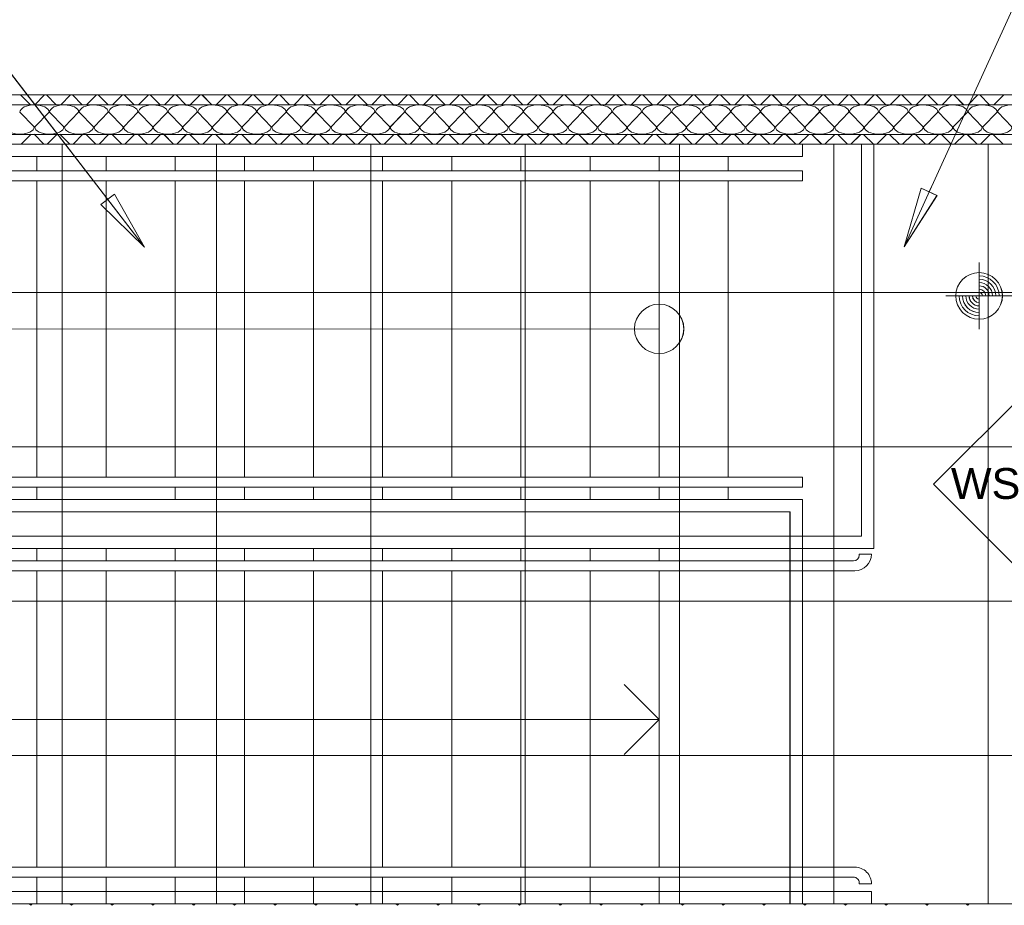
# Model space of a CAD drawing. Extents: x 229 to 926, y 37 to 878.
# Tile 43 of 163: x 422 to 502, y 668 to 739. Entities that reach past the tile are written whole.
import ezdxf
from ezdxf.lldxf.tags import DXFTag

# ---------------------------------------------------------------- set-up
doc = ezdxf.new("R2010")
doc.units = 0
doc.layers.get('0').update_dxf_attribs({"linetype": 'fein_strichliert', "lineweight": 13})
for name, color, linetype, lineweight in [('Axen', 7, 'Continuous', 25), ('Axen-A03CPAFYA9', 7, 'Continuous', 25), ('Beschriftung', 7, 'Continuous', 25), ('Beschriftung-A03CPAFWA9', 7, 'Continuous', 25), ('Deckenspiegel', 7, 'Continuous', 25), ('Fullfläche', 7, 'Continuous', 25), ('Fullfläche-A03CPAG4A9', 7, 'Continuous', 25), ('Maßlinien', 7, 'Continuous', 25), ('Maßlinien-A03CPAG1A9', 7, 'Continuous', 25), ('Treppen', 7, 'Continuous', 25), ('Treppen-A03CPAG3A9', 7, 'Continuous', 25), ('Wände', 7, 'Continuous', 25), ('Wände-A03CPAG0A9', 7, 'Continuous', 25)]:
    doc.layers.add(name, color=color, linetype=linetype, lineweight=lineweight)
doc.styles.get("Standard").update_dxf_attribs({"font": 'arial.ttf'})
tags = doc.linetypes.add('ALL_S25', pattern=[0.001, 0, -0.001]).pattern_tags.tags
tags[6:7] = [DXFTag(74, 4), DXFTag(75, 0), DXFTag(340, '0'), DXFTag(46, 1.0), DXFTag(50, 0.0), DXFTag(44, 0.0), DXFTag(45, 0.0)]
tags[4:5] = [DXFTag(74, 4), DXFTag(75, 0), DXFTag(340, '0'), DXFTag(46, 1.0), DXFTag(50, 0.0), DXFTag(44, 0.0), DXFTag(45, 0.0)]
tags = doc.linetypes.add('ALL_S25-A03CPAG2A9', pattern=[0.001, 0, -0.001]).pattern_tags.tags
tags[6:7] = [DXFTag(74, 4), DXFTag(75, 0), DXFTag(340, '0'), DXFTag(46, 1.0), DXFTag(50, 0.0), DXFTag(44, 0.0), DXFTag(45, 0.0)]
tags[4:5] = [DXFTag(74, 4), DXFTag(75, 0), DXFTag(340, '0'), DXFTag(46, 1.0), DXFTag(50, 0.0), DXFTag(44, 0.0), DXFTag(45, 0.0)]
tags = doc.linetypes.add('fein_strichliert', pattern=[4, 1, -2, 1]).pattern_tags.tags
tags[8:9] = [DXFTag(74, 4), DXFTag(75, 0), DXFTag(340, '0'), DXFTag(46, 0.0), DXFTag(50, 0.0), DXFTag(44, 0.0), DXFTag(45, 0.0)]
tags[6:7] = [DXFTag(74, 4), DXFTag(75, 0), DXFTag(340, '0'), DXFTag(46, 0.0), DXFTag(50, 0.0), DXFTag(44, 0.0), DXFTag(45, 0.0)]
tags[4:5] = [DXFTag(74, 4), DXFTag(75, 0), DXFTag(340, '0'), DXFTag(46, 0.0), DXFTag(50, 0.0), DXFTag(44, 0.0), DXFTag(45, 0.0)]
tags = doc.linetypes.add('VERDECKT2_S2', pattern=[0.0027, 0.002, -0.0007]).pattern_tags.tags
tags[6:7] = [DXFTag(74, 4), DXFTag(75, 0), DXFTag(340, '0'), DXFTag(46, 1.0), DXFTag(50, 0.0), DXFTag(44, 0.0), DXFTag(45, 0.0)]
tags[4:5] = [DXFTag(74, 4), DXFTag(75, 0), DXFTag(340, '0'), DXFTag(46, 1.0), DXFTag(50, 0.0), DXFTag(44, 0.0), DXFTag(45, 0.0)]
tags = doc.linetypes.add('VERDECKT2_S2-A03CPAG5A9', pattern=[0.0027, 0.002, -0.0007]).pattern_tags.tags
tags[6:7] = [DXFTag(74, 4), DXFTag(75, 0), DXFTag(340, '0'), DXFTag(46, 1.0), DXFTag(50, 0.0), DXFTag(44, 0.0), DXFTag(45, 0.0)]
tags[4:5] = [DXFTag(74, 4), DXFTag(75, 0), DXFTag(340, '0'), DXFTag(46, 1.0), DXFTag(50, 0.0), DXFTag(44, 0.0), DXFTag(45, 0.0)]

# ---------------------------------------------------------------- blocks, each defined once
blk = doc.blocks.new('Referenz-A03CPAFUA9', base_point=(255.728, 66.032))
at = {"layer": 'Axen', "color": 0, "linetype": 'ALL_S25', "lineweight": -2, "ltscale": 0.13}
blk.add_line((735.547, 733.346), (301.726, 733.346), dxfattribs=at)
at = {"layer": 'Beschriftung', "color": 0, "lineweight": -2}
for p, q in [((493.67, 721.035), (538.049, 818.233)), ((432.138, 721.002), (373.242, 797.498)), ((428.594, 724.458), (429.704, 725.312)), ((428.594, 724.458), (429.704, 725.312)), ((429.149, 724.885), (428.936, 725.162)), ((429.704, 725.312), (432.138, 721.002)), ((429.704, 725.312), (432.138, 721.002)), ((493.67, 721.035), (495.069, 725.783)), ((493.67, 721.035), (495.069, 725.783)), ((496.342, 725.201), (493.67, 721.035)), ((496.342, 725.201), (493.67, 721.035)), ((495.069, 725.783), (496.342, 725.201)), ((495.069, 725.783), (496.342, 725.201)), ((495.705, 725.492), (495.851, 725.811)), ((432.138, 721.002), (428.594, 724.458)), ((432.138, 721.002), (428.594, 724.458)), ((432.138, 721.002), (432.138, 721.002)), ((432.138, 721.002), (432.138, 721.002)), ((432.138, 721.002), (432.138, 721.002)), ((493.67, 721.035), (493.67, 721.035)), ((493.67, 721.035), (493.67, 721.035)), ((493.67, 721.035), (493.67, 721.035)), ((496.066, 701.816), (507.281, 713.027)), ((507.277, 690.601), (496.066, 701.816))]:
    blk.add_line(p, q, dxfattribs=at)
at = {"layer": 'Fullfläche', "color": 0, "lineweight": -2}
for p, q in [((422.102, 733.346), (422.901, 732.546)), ((424.054, 733.346), (423.255, 732.546)), ((424.202, 733.346), (425.001, 732.546)), ((426.154, 733.346), (425.355, 732.546)), ((426.302, 733.346), (427.101, 732.546)), ((428.254, 733.346), (427.455, 732.546)), ((428.402, 733.346), (429.201, 732.546)), ((430.354, 733.346), (429.555, 732.546)), ((430.502, 733.346), (431.301, 732.546)), ((432.454, 733.346), (431.655, 732.546)), ((432.602, 733.346), (433.401, 732.546)), ((434.554, 733.346), (433.755, 732.546)), ((434.702, 733.346), (435.501, 732.546)), ((436.654, 733.346), (435.855, 732.546)), ((436.802, 733.346), (437.601, 732.546)), ((438.754, 733.346), (437.955, 732.546)), ((438.902, 733.346), (439.701, 732.546)), ((440.854, 733.346), (440.055, 732.546)), ((441.002, 733.346), (441.801, 732.546)), ((442.954, 733.346), (442.155, 732.546)), ((443.102, 733.346), (443.901, 732.546)), ((445.054, 733.346), (444.255, 732.546)), ((445.202, 733.346), (446.001, 732.546)), ((447.154, 733.346), (446.355, 732.546)), ((447.302, 733.346), (448.101, 732.546)), ((449.254, 733.346), (448.455, 732.546)), ((449.402, 733.346), (450.201, 732.546)), ((451.354, 733.346), (450.555, 732.546)), ((451.502, 733.346), (452.302, 732.546)), ((453.454, 733.346), (452.655, 732.546)), ((453.602, 733.346), (454.402, 732.546)), ((455.554, 733.346), (454.755, 732.546)), ((455.702, 733.346), (456.502, 732.546)), ((457.654, 733.346), (456.855, 732.546)), ((457.802, 733.346), (458.602, 732.546)), ((459.754, 733.346), (458.955, 732.546)), ((459.902, 733.346), (460.702, 732.546)), ((461.854, 733.346), (461.055, 732.546)), ((462.002, 733.346), (462.802, 732.546)), ((463.954, 733.346), (463.155, 732.546)), ((464.102, 733.346), (464.902, 732.546)), ((466.054, 733.346), (465.255, 732.546)), ((466.202, 733.346), (467.002, 732.546)), ((468.154, 733.346), (467.355, 732.546)), ((468.303, 733.346), (469.102, 732.546)), ((470.254, 733.346), (469.455, 732.546)), ((470.403, 733.346), (471.202, 732.546)), ((472.354, 733.346), (471.555, 732.546)), ((472.503, 733.346), (473.302, 732.546)), ((474.454, 733.346), (473.655, 732.546)), ((474.603, 733.346), (475.402, 732.546)), ((476.554, 733.346), (475.755, 732.546)), ((476.703, 733.346), (477.502, 732.546)), ((478.654, 733.346), (477.855, 732.546)), ((478.803, 733.346), (479.602, 732.546)), ((480.754, 733.346), (479.955, 732.546)), ((480.903, 733.346), (481.702, 732.546)), ((482.854, 733.346), (482.055, 732.546)), ((483.003, 733.346), (483.802, 732.546)), ((484.954, 733.346), (484.155, 732.546)), ((485.103, 733.346), (485.902, 732.546)), ((487.054, 733.346), (486.255, 732.546)), ((487.203, 733.346), (488.002, 732.546)), ((489.154, 733.346), (488.355, 732.546)), ((489.303, 733.346), (490.102, 732.546)), ((491.254, 733.346), (490.455, 732.546)), ((491.403, 733.346), (492.202, 732.546)), ((493.354, 733.346), (492.555, 732.546)), ((493.503, 733.346), (494.302, 732.546)), ((495.454, 733.346), (494.655, 732.546)), ((495.603, 733.346), (496.402, 732.546)), ((497.554, 733.346), (496.755, 732.546)), ((497.703, 733.346), (498.502, 732.546)), ((499.654, 733.346), (498.855, 732.546)), ((499.803, 733.346), (500.602, 732.546)), ((501.754, 733.346), (500.955, 732.546)), ((422.058, 731.946), (423.21, 730.746)), ((423.258, 730.746), (424.41, 731.946)), ((424.458, 731.946), (425.61, 730.746)), ((425.658, 730.746), (426.81, 731.946)), ((426.858, 731.946), (428.01, 730.746)), ((428.058, 730.746), (429.21, 731.946)), ((429.258, 731.946), (430.41, 730.746)), ((430.458, 730.746), (431.61, 731.946)), ((431.658, 731.946), (432.81, 730.746)), ((432.858, 730.746), (434.01, 731.946)), ((434.058, 731.946), (435.21, 730.746)), ((435.258, 730.746), (436.41, 731.946)), ((436.458, 731.946), (437.61, 730.746)), ((437.658, 730.746), (438.81, 731.946)), ((438.858, 731.946), (440.01, 730.746)), ((440.058, 730.746), (441.21, 731.946)), ((441.258, 731.946), (442.41, 730.746)), ((442.458, 730.746), (443.61, 731.946)), ((443.658, 731.946), (444.81, 730.746)), ((444.858, 730.746), (446.01, 731.946)), ((446.058, 731.946), (447.21, 730.746)), ((447.258, 730.746), (448.41, 731.946)), ((448.458, 731.946), (449.61, 730.746)), ((449.658, 730.746), (450.81, 731.946)), ((450.858, 731.946), (452.01, 730.746)), ((452.058, 730.746), (453.21, 731.946)), ((453.258, 731.946), (454.41, 730.746)), ((454.458, 730.746), (455.61, 731.946)), ((455.658, 731.946), (456.81, 730.746)), ((456.858, 730.746), (458.01, 731.946)), ((458.058, 731.946), (459.21, 730.746)), ((459.258, 730.746), (460.41, 731.946)), ((460.458, 731.946), (461.61, 730.746)), ((461.658, 730.746), (462.81, 731.946)), ((462.858, 731.946), (464.01, 730.746)), ((464.058, 730.746), (465.21, 731.946)), ((465.258, 731.946), (466.41, 730.746)), ((466.458, 730.746), (467.61, 731.946)), ((467.658, 731.946), (468.81, 730.746)), ((468.858, 730.746), (470.01, 731.946)), ((470.058, 731.946), (471.21, 730.746)), ((471.258, 730.746), (472.41, 731.946)), ((472.458, 731.946), (473.61, 730.746)), ((473.658, 730.746), (474.81, 731.946)), ((474.858, 731.946), (476.01, 730.746)), ((476.058, 730.746), (477.21, 731.946)), ((477.258, 731.946), (478.41, 730.746)), ((478.458, 730.746), (479.61, 731.946)), ((479.658, 731.946), (480.81, 730.746)), ((480.858, 730.746), (482.01, 731.946)), ((482.058, 731.946), (483.21, 730.746)), ((483.258, 730.746), (484.41, 731.946)), ((484.458, 731.946), (485.61, 730.746)), ((485.658, 730.746), (486.81, 731.946)), ((486.858, 731.946), (488.01, 730.746)), ((488.058, 730.746), (489.21, 731.946)), ((489.258, 731.946), (490.41, 730.746)), ((490.458, 730.746), (491.61, 731.946)), ((491.658, 731.946), (492.81, 730.746)), ((492.858, 730.746), (494.01, 731.946)), ((494.058, 731.946), (495.21, 730.746)), ((495.258, 730.746), (496.41, 731.946)), ((496.458, 731.946), (497.61, 730.746)), ((497.658, 730.746), (498.81, 731.946)), ((498.858, 731.946), (500.01, 730.746)), ((500.058, 730.746), (501.21, 731.946)), ((501.258, 731.946), (502.41, 730.746)), ((422.159, 729.346), (422.96, 730.148)), ((423.998, 729.346), (423.196, 730.148)), ((424.259, 729.346), (425.06, 730.148)), ((426.098, 729.346), (425.297, 730.148)), ((426.359, 729.346), (427.16, 730.148)), ((428.198, 729.346), (427.397, 730.148)), ((428.459, 729.346), (429.26, 730.148)), ((430.298, 729.346), (429.497, 730.148)), ((430.559, 729.346), (431.36, 730.148)), ((432.398, 729.346), (431.597, 730.148)), ((432.659, 729.346), (433.46, 730.148)), ((434.498, 729.346), (433.697, 730.148)), ((434.759, 729.346), (435.56, 730.148)), ((436.598, 729.346), (435.797, 730.148)), ((436.859, 729.346), (437.66, 730.148)), ((438.698, 729.346), (437.897, 730.148)), ((438.959, 729.346), (439.759, 730.148)), ((440.798, 729.346), (439.997, 730.148)), ((441.059, 729.346), (441.859, 730.147)), ((442.898, 729.346), (442.097, 730.147)), ((443.159, 729.346), (443.959, 730.147)), ((444.998, 729.346), (444.197, 730.147)), ((445.259, 729.346), (446.059, 730.147)), ((447.098, 729.346), (446.297, 730.147)), ((447.359, 729.346), (448.159, 730.147)), ((449.198, 729.346), (448.398, 730.147)), ((449.459, 729.346), (450.259, 730.147)), ((451.298, 729.346), (450.498, 730.147)), ((451.559, 729.346), (452.359, 730.147)), ((453.398, 729.346), (452.598, 730.147)), ((453.659, 729.346), (454.459, 730.147)), ((455.498, 729.346), (454.698, 730.147)), ((455.759, 729.346), (456.559, 730.147)), ((457.598, 729.346), (456.798, 730.147)), ((457.859, 729.346), (458.659, 730.147)), ((459.698, 729.346), (458.898, 730.147)), ((459.959, 729.346), (460.759, 730.147)), ((461.798, 729.346), (460.998, 730.147)), ((462.059, 729.346), (462.859, 730.147)), ((463.898, 729.346), (463.098, 730.147)), ((464.159, 729.346), (464.959, 730.147)), ((465.998, 729.346), (465.198, 730.147)), ((466.259, 729.346), (467.059, 730.147)), ((468.098, 729.346), (467.298, 730.147)), ((468.359, 729.346), (469.159, 730.147)), ((470.199, 729.346), (469.398, 730.147)), ((470.459, 729.346), (471.259, 730.147)), ((472.299, 729.346), (471.499, 730.147)), ((472.559, 729.346), (473.359, 730.147)), ((474.398, 729.346), (473.599, 730.147)), ((474.659, 729.346), (475.459, 730.147)), ((476.499, 729.346), (475.699, 730.147)), ((476.759, 729.346), (477.559, 730.147)), ((478.599, 729.346), (477.799, 730.147)), ((478.859, 729.346), (479.658, 730.147)), ((480.699, 729.346), (479.899, 730.147)), ((480.959, 729.346), (481.758, 730.147)), ((482.799, 729.346), (481.999, 730.147)), ((483.059, 729.346), (483.858, 730.146)), ((484.899, 729.346), (484.099, 730.146)), ((485.159, 729.346), (485.958, 730.146)), ((486.999, 729.346), (486.199, 730.146)), ((487.259, 729.346), (488.058, 730.146)), ((489.099, 729.346), (488.299, 730.146)), ((489.359, 729.346), (490.158, 730.146)), ((491.199, 729.346), (490.399, 730.146)), ((491.459, 729.346), (492.258, 730.146)), ((493.299, 729.346), (492.499, 730.146)), ((493.559, 729.346), (494.358, 730.146)), ((495.399, 729.346), (494.6, 730.146)), ((495.659, 729.346), (496.458, 730.146)), ((497.499, 729.346), (496.7, 730.146)), ((497.759, 729.346), (498.558, 730.146)), ((499.599, 729.346), (498.8, 730.146)), ((499.859, 729.346), (500.658, 730.146)), ((501.699, 729.346), (500.9, 730.146)), ((422.801, 667.845), (422.925, 667.72)), ((423.057, 667.845), (422.932, 667.72)), ((426.101, 667.845), (426.225, 667.72)), ((426.357, 667.845), (426.232, 667.72)), ((429.401, 667.845), (429.525, 667.72)), ((429.657, 667.845), (429.532, 667.72)), ((432.701, 667.845), (432.826, 667.72)), ((432.957, 667.845), (432.832, 667.72)), ((436.001, 667.845), (436.125, 667.72)), ((436.257, 667.845), (436.132, 667.72)), ((439.301, 667.845), (439.425, 667.72)), ((439.557, 667.845), (439.432, 667.72)), ((442.601, 667.845), (442.726, 667.72)), ((442.857, 667.845), (442.732, 667.72)), ((445.901, 667.845), (446.026, 667.72)), ((446.157, 667.845), (446.032, 667.72)), ((449.201, 667.845), (449.326, 667.72)), ((449.457, 667.845), (449.332, 667.72)), ((452.501, 667.845), (452.626, 667.72)), ((452.757, 667.845), (452.632, 667.72)), ((455.801, 667.845), (455.926, 667.72)), ((456.057, 667.845), (455.932, 667.72)), ((459.101, 667.845), (459.226, 667.721)), ((459.357, 667.845), (459.232, 667.721)), ((462.401, 667.845), (462.526, 667.721)), ((462.657, 667.845), (462.532, 667.721)), ((465.701, 667.845), (465.826, 667.721)), ((465.957, 667.845), (465.832, 667.721)), ((469.001, 667.845), (469.126, 667.721)), ((469.257, 667.845), (469.132, 667.721)), ((472.301, 667.845), (472.426, 667.721)), ((472.557, 667.845), (472.432, 667.721)), ((475.602, 667.845), (475.726, 667.721)), ((475.857, 667.845), (475.732, 667.721)), ((478.902, 667.845), (479.026, 667.721)), ((479.157, 667.845), (479.032, 667.721)), ((482.202, 667.845), (482.326, 667.721)), ((482.457, 667.845), (482.333, 667.721)), ((485.502, 667.845), (485.626, 667.721)), ((485.757, 667.845), (485.633, 667.721)), ((488.802, 667.845), (488.926, 667.721)), ((489.057, 667.845), (488.933, 667.721)), ((492.102, 667.845), (492.226, 667.721)), ((492.357, 667.845), (492.233, 667.721)), ((495.402, 667.845), (495.526, 667.721)), ((495.657, 667.845), (495.533, 667.721)), ((498.702, 667.845), (498.826, 667.721)), ((498.957, 667.845), (498.833, 667.721))]:
    blk.add_line(p, q, dxfattribs=at)
for centre, start_param, end_param in [((423.234, 731.946), 1.570796, 3.141593), ((423.234, 731.946), 0, 1.570796), ((425.634, 731.946), 1.570796, 3.141593), ((425.634, 731.946), 0, 1.570796), ((428.034, 731.946), 1.570796, 3.141593), ((428.034, 731.946), 0, 1.570796), ((430.434, 731.946), 1.570796, 3.141593), ((430.434, 731.946), 0, 1.570796), ((432.834, 731.946), 1.570796, 3.141593), ((432.834, 731.946), 0, 1.570796), ((435.234, 731.946), 1.570796, 3.141593), ((435.234, 731.946), 0, 1.570796), ((437.634, 731.946), 1.570796, 3.141593), ((437.634, 731.946), 0, 1.570796), ((440.034, 731.946), 1.570796, 3.141593), ((440.034, 731.946), 0, 1.570796), ((442.434, 731.946), 1.570796, 3.141593), ((442.434, 731.946), 0, 1.570796), ((444.834, 731.946), 1.570796, 3.141593), ((444.834, 731.946), 0, 1.570796), ((447.234, 731.946), 1.570796, 3.141593), ((447.234, 731.946), 0, 1.570796), ((449.634, 731.946), 1.570796, 3.141593), ((449.634, 731.946), 0, 1.570796), ((452.034, 731.946), 1.570796, 3.141593), ((452.034, 731.946), 0, 1.570796), ((454.434, 731.946), 1.570796, 3.141593), ((454.434, 731.946), 0, 1.570796), ((456.834, 731.946), 1.570796, 3.141593), ((456.834, 731.946), 0, 1.570796), ((459.234, 731.946), 1.570796, 3.141593), ((459.234, 731.946), 0, 1.570796), ((461.634, 731.946), 1.570796, 3.141593), ((461.634, 731.946), 0, 1.570796), ((464.034, 731.946), 1.570796, 3.141593), ((464.034, 731.946), 0, 1.570796), ((466.434, 731.946), 1.570796, 3.141593), ((466.434, 731.946), 0, 1.570796), ((468.834, 731.946), 1.570796, 3.141593), ((468.834, 731.946), 0, 1.570796), ((471.234, 731.946), 1.570796, 3.141593), ((471.234, 731.946), 0, 1.570796), ((473.634, 731.946), 1.570796, 3.141593), ((473.634, 731.946), 0, 1.570796), ((476.034, 731.946), 1.570796, 3.141593), ((476.034, 731.946), 0, 1.570796), ((478.434, 731.946), 1.570796, 3.141593), ((478.434, 731.946), 0, 1.570796), ((480.834, 731.946), 1.570796, 3.141593), ((480.834, 731.946), 0, 1.570796), ((483.234, 731.946), 1.570796, 3.141593), ((483.234, 731.946), 0, 1.570796), ((485.634, 731.946), 1.570796, 3.141593), ((485.634, 731.946), 0, 1.570796), ((488.034, 731.946), 1.570796, 3.141593), ((488.034, 731.946), 0, 1.570796), ((490.434, 731.946), 1.570796, 3.141593), ((490.434, 731.946), 0, 1.570796), ((492.834, 731.946), 1.570796, 3.141593), ((492.834, 731.946), 0, 1.570796), ((495.234, 731.946), 1.570796, 3.141593), ((495.234, 731.946), 0, 1.570796), ((497.634, 731.946), 1.570796, 3.141593), ((497.634, 731.946), 0, 1.570796), ((500.034, 731.946), 1.570796, 3.141593), ((500.034, 731.946), 0, 1.570796), ((502.434, 731.946), 1.570796, 3.141593), ((422.034, 730.746), 3.141593, 6.283185), ((424.434, 730.746), 3.141593, 6.283185), ((426.834, 730.746), 3.141593, 6.283185), ((429.234, 730.746), 3.141593, 6.283185), ((431.634, 730.746), 3.141593, 6.283185), ((434.034, 730.746), 3.141593, 6.283185), ((436.434, 730.746), 3.141593, 6.283185), ((438.834, 730.746), 3.141593, 6.283185), ((441.234, 730.746), 3.141593, 6.283185), ((443.634, 730.746), 3.141593, 6.283185), ((446.034, 730.746), 3.141593, 6.283185), ((448.434, 730.746), 3.141593, 6.283185), ((450.834, 730.746), 3.141593, 6.283185), ((453.234, 730.746), 3.141593, 6.283185), ((455.634, 730.746), 3.141593, 6.283185), ((458.034, 730.746), 3.141593, 6.283185), ((460.434, 730.746), 3.141593, 6.283185), ((462.834, 730.746), 3.141593, 6.283185), ((465.234, 730.746), 3.141593, 6.283185), ((467.634, 730.746), 3.141593, 6.283185), ((470.034, 730.746), 3.141593, 6.283185), ((472.434, 730.746), 3.141593, 6.283185), ((474.834, 730.746), 3.141593, 6.283185), ((477.234, 730.746), 3.141593, 6.283185), ((479.634, 730.746), 3.141593, 6.283185), ((482.034, 730.746), 3.141593, 6.283185), ((484.434, 730.746), 3.141593, 6.283185), ((486.834, 730.746), 3.141593, 6.283185), ((489.234, 730.746), 3.141593, 6.283185), ((491.634, 730.746), 3.141593, 6.283185), ((494.034, 730.746), 3.141593, 6.283185), ((496.434, 730.746), 3.141593, 6.283185), ((498.834, 730.746), 3.141593, 6.283185), ((501.234, 730.746), 3.141593, 6.283185)]:
    blk.add_ellipse(centre, major_axis=(1.176, 0), ratio=0.5, start_param=start_param, end_param=end_param, dxfattribs=at)
at = {"layer": 'Maßlinien', "color": 0, "lineweight": -2}
for p, q in [((499.76, 714.367), (499.752, 719.767)), ((499.759, 715.177), (499.753, 718.957)), ((497.056, 717.063), (502.456, 717.071)), ((497.868, 717.064), (501.646, 717.069))]:
    blk.add_line(p, q, dxfattribs=at)
blk.add_circle((499.756, 717.067), 1.89, dxfattribs=at)
for major_axis in [(1.62, 0.002), (1.35, 0.002), (1.08, 0.002), (0.81, 0.001), (-1.62, -0.002), (-1.35, -0.002), (-1.08, -0.002), (-0.81, -0.001), (-0.54, -0.001), (-0.27, 0), (0.54, 0.001), (0.27, 0)]:
    blk.add_ellipse((499.756, 717.067), major_axis=major_axis, ratio=1, start_param=0, end_param=1.570796, dxfattribs=at)
at = {"layer": 'Treppen', "color": 0, "lineweight": -2}
for p, q in [((439.625, 729.346), (385.634, 729.346)), ((485.435, 729.346), (439.623, 729.346)), ((479.435, 729.346), (479.435, 729.346)), ((485.435, 728.346), (485.435, 729.346)), ((490.235, 729.346), (490.235, 697.606)), ((491.235, 729.346), (491.235, 696.606)), ((439.234, 728.346), (386.634, 728.346)), ((423.434, 727.186), (423.434, 728.346)), ((429.034, 727.186), (429.034, 728.346)), ((434.634, 727.186), (434.634, 728.346)), ((485.435, 728.346), (439.234, 728.346)), ((440.234, 727.186), (440.234, 728.346)), ((445.834, 727.186), (445.834, 728.346)), ((451.434, 727.186), (451.434, 728.346)), ((457.034, 727.186), (457.034, 728.346)), ((462.634, 727.186), (462.634, 728.346)), ((468.234, 727.186), (468.234, 728.346)), ((473.835, 727.186), (473.835, 728.346)), ((479.435, 728.346), (479.435, 727.186)), ((485.435, 727.186), (389.434, 727.186)), ((485.435, 727.186), (485.435, 726.386)), ((438.53, 726.386), (389.434, 726.386)), ((423.434, 702.386), (423.434, 726.386)), ((429.034, 702.386), (429.034, 726.386)), ((434.634, 719.507), (434.634, 726.386)), ((485.435, 726.386), (438.53, 726.386)), ((440.234, 702.386), (440.234, 726.386)), ((445.834, 702.386), (445.834, 726.386)), ((451.434, 702.386), (451.434, 726.386)), ((457.034, 702.386), (457.034, 726.386)), ((462.634, 702.386), (462.634, 726.386)), ((468.234, 702.386), (468.234, 726.386)), ((473.835, 702.386), (473.835, 726.386)), ((434.634, 702.386), (434.634, 719.507)), ((473.835, 714.396), (400.434, 714.363)), ((429.138, 702.386), (413.786, 702.386)), ((485.435, 702.386), (428.938, 702.386)), ((485.435, 701.586), (485.435, 702.386)), ((428.825, 701.586), (413.786, 701.586)), ((423.434, 700.586), (423.434, 701.586)), ((485.435, 701.586), (428.625, 701.586)), ((434.634, 700.586), (434.634, 701.586)), ((440.234, 700.586), (440.234, 701.586)), ((445.834, 700.586), (445.834, 701.586)), ((451.434, 700.586), (451.434, 701.586)), ((457.034, 700.586), (457.034, 701.586)), ((462.634, 700.586), (462.634, 701.586)), ((468.234, 700.586), (468.234, 701.586)), ((473.835, 700.586), (473.835, 701.586)), ((479.435, 701.586), (479.435, 700.586)), ((428.434, 700.586), (414.234, 700.586)), ((485.435, 700.586), (428.234, 700.586)), ((485.435, 700.586), (485.435, 697.606)), ((428.043, 699.586), (415.234, 699.586)), ((484.435, 699.586), (427.843, 699.586)), ((484.435, 699.586), (484.435, 697.606)), ((490.235, 697.606), (415.234, 697.606)), ((491.235, 696.606), (414.234, 696.606)), ((423.434, 695.606), (423.434, 696.606)), ((429.034, 695.606), (429.034, 696.606)), ((434.634, 695.606), (434.634, 696.606)), ((440.234, 695.606), (440.234, 696.606)), ((445.834, 695.606), (445.834, 696.606)), ((451.434, 695.606), (451.434, 696.606)), ((457.034, 695.606), (457.034, 696.606)), ((462.634, 695.606), (462.634, 696.606)), ((468.234, 695.606), (468.234, 696.606)), ((473.835, 695.606), (473.835, 696.606)), ((489.583, 695.606), (413.786, 695.606)), ((491.035, 696.157), (490.035, 696.157)), ((490.035, 696.157), (490.035, 696.057)), ((489.683, 694.806), (413.786, 694.806)), ((423.434, 670.805), (423.434, 694.806)), ((429.034, 670.805), (429.034, 694.806)), ((434.634, 670.805), (434.634, 694.806)), ((440.234, 670.805), (440.234, 694.806)), ((445.834, 670.805), (445.834, 694.806)), ((451.434, 670.805), (451.434, 694.806)), ((457.034, 670.805), (457.034, 694.806)), ((462.634, 670.805), (462.634, 694.806)), ((468.234, 670.805), (468.234, 694.806)), ((473.835, 670.805), (473.835, 694.806)), ((473.835, 682.763), (471.006, 685.591)), ((400.434, 682.763), (473.835, 682.763)), ((473.835, 682.763), (471.006, 679.935)), ((489.683, 670.805), (389.434, 670.805)), ((489.583, 670.005), (389.434, 670.005)), ((423.434, 667.845), (423.434, 670.005)), ((429.034, 667.845), (429.034, 670.005)), ((434.634, 667.845), (434.634, 670.005)), ((440.234, 667.845), (440.234, 670.005)), ((445.834, 667.845), (445.834, 670.005)), ((451.434, 667.845), (451.434, 670.005)), ((457.034, 667.845), (457.034, 670.005)), ((462.634, 667.845), (462.634, 670.005)), ((468.234, 667.845), (468.234, 670.005)), ((473.835, 667.845), (473.835, 670.005)), ((490.035, 669.454), (490.035, 669.554)), ((491.035, 669.454), (490.035, 669.454)), ((491.035, 668.845), (386.634, 668.845)), ((491.035, 668.845), (491.035, 667.845)), ((491.035, 667.845), (385.634, 667.845))]:
    blk.add_line(p, q, dxfattribs=at)
at = {"layer": 'Treppen', "color": 0, "linetype": 'VERDECKT2_S2', "lineweight": -2, "ltscale": 0.13}
for p, q in [((479.435, 726.386), (479.435, 702.386)), ((484.435, 667.845), (484.435, 697.606)), ((485.435, 697.606), (485.435, 667.845))]:
    blk.add_line(p, q, dxfattribs=at)
at = {"layer": 'Treppen', "color": 0, "lineweight": -2}
blk.add_circle((473.835, 714.396), 2, dxfattribs=at)
for centre, major_axis, end_param in [((489.583, 696.057), (0, -0.452), 1.570796), ((489.683, 696.157), (0, -1.352), 1.570796), ((489.683, 669.454), (1.352, 0), 1.570797), ((489.583, 669.554), (0.452, 0), 1.570797)]:
    blk.add_ellipse(centre, major_axis=major_axis, ratio=1, start_param=0, end_param=end_param, dxfattribs=at)
at = {"layer": 'Wände', "color": 0, "lineweight": -2}
for p, q in [((381.634, 733.346), (506.335, 733.346)), ((506.335, 732.546), (382.433, 732.545)), ((382.433, 730.146), (506.335, 730.146)), ((506.335, 729.346), (382.433, 729.346)), ((382.433, 667.845), (506.335, 667.845))]:
    blk.add_line(p, q, dxfattribs=at)
at = {"layer": 'Beschriftung', "color": 0, "lineweight": -2, "insert": (497.466, 703.127), "char_height": 2.50002, "attachment_point": 1, "rotation": 359.99316}
blk.add_mtext('{\\fArial;WS}', dxfattribs=at)
blk = doc.blocks.new('Referenz-A03CPAG8A9', base_point=(281.599, 66.032))
at = {"layer": 'Axen-A03CPAFYA9', "color": 0, "linetype": 'ALL_S25-A03CPAG2A9', "lineweight": -2, "ltscale": 0.13}
blk.add_line((735.547, 733.346), (301.727, 733.346), dxfattribs=at)
at = {"layer": 'Beschriftung-A03CPAFWA9', "color": 0, "lineweight": -2}
for p, q in [((493.669, 721.035), (538.048, 818.232)), ((432.138, 721.002), (373.242, 797.497)), ((428.594, 724.458), (429.703, 725.312)), ((428.594, 724.458), (429.703, 725.312)), ((429.148, 724.885), (428.935, 725.162)), ((429.703, 725.312), (432.138, 721.002)), ((429.703, 725.312), (432.138, 721.002)), ((493.669, 721.035), (495.067, 725.783)), ((493.669, 721.035), (495.067, 725.783)), ((496.341, 725.201), (493.669, 721.035)), ((496.341, 725.201), (493.669, 721.035)), ((495.067, 725.783), (496.341, 725.201)), ((495.067, 725.783), (496.341, 725.201)), ((495.704, 725.492), (495.849, 725.811)), ((432.138, 721.002), (428.594, 724.458)), ((432.138, 721.002), (428.594, 724.458)), ((496.064, 701.816), (507.279, 713.028)), ((507.276, 690.601), (496.064, 701.816))]:
    blk.add_line(p, q, dxfattribs=at)
at = {"layer": 'Deckenspiegel', "color": 0, "lineweight": -2}
for p, q in [((552.833, 729.346), (385.634, 729.346)), ((425.484, 667.846), (425.484, 729.346)), ((437.984, 667.846), (437.984, 729.346)), ((450.483, 667.846), (450.483, 729.346)), ((462.983, 667.846), (462.983, 729.346)), ((475.483, 667.846), (475.483, 729.346)), ((487.983, 667.846), (487.983, 729.346)), ((500.483, 667.846), (500.483, 729.346)), ((385.634, 717.346), (552.833, 717.346)), ((385.634, 704.846), (552.833, 704.846)), ((385.634, 692.346), (552.833, 692.346)), ((385.634, 679.846), (552.833, 679.846)), ((385.634, 667.846), (552.834, 667.847))]:
    blk.add_line(p, q, dxfattribs=at)
at = {"layer": 'Fullfläche-A03CPAG4A9', "color": 0, "lineweight": -2}
for p, q in [((422.101, 733.346), (422.901, 732.546)), ((424.054, 733.346), (423.254, 732.546)), ((424.201, 733.346), (425.001, 732.546)), ((426.154, 733.346), (425.354, 732.546)), ((426.301, 733.346), (427.101, 732.546)), ((428.254, 733.346), (427.454, 732.546)), ((428.401, 733.346), (429.201, 732.546)), ((430.354, 733.346), (429.554, 732.546)), ((430.501, 733.346), (431.301, 732.546)), ((432.454, 733.346), (431.654, 732.546)), ((432.601, 733.346), (433.401, 732.546)), ((434.554, 733.346), (433.754, 732.546)), ((434.701, 733.346), (435.501, 732.546)), ((436.654, 733.346), (435.854, 732.546)), ((436.801, 733.346), (437.601, 732.546)), ((438.754, 733.346), (437.954, 732.546)), ((438.901, 733.346), (439.701, 732.546)), ((440.854, 733.346), (440.054, 732.546)), ((441.001, 733.346), (441.801, 732.546)), ((442.954, 733.346), (442.154, 732.546)), ((443.101, 733.346), (443.901, 732.546)), ((445.054, 733.346), (444.254, 732.546)), ((445.201, 733.346), (446.001, 732.546)), ((447.154, 733.346), (446.354, 732.546)), ((447.301, 733.346), (448.101, 732.546)), ((449.254, 733.346), (448.454, 732.546)), ((449.401, 733.346), (450.201, 732.546)), ((451.353, 733.346), (450.554, 732.546)), ((451.501, 733.346), (452.301, 732.546)), ((453.453, 733.346), (452.654, 732.546)), ((453.601, 733.346), (454.401, 732.546)), ((455.553, 733.346), (454.754, 732.546)), ((455.701, 733.346), (456.501, 732.546)), ((457.653, 733.346), (456.854, 732.546)), ((457.801, 733.346), (458.601, 732.546)), ((459.753, 733.346), (458.954, 732.546)), ((459.902, 733.346), (460.701, 732.546)), ((461.853, 733.346), (461.054, 732.546)), ((462.001, 733.346), (462.801, 732.546)), ((463.953, 733.346), (463.154, 732.546)), ((464.102, 733.346), (464.901, 732.546)), ((466.053, 733.346), (465.254, 732.546)), ((466.201, 733.346), (467.001, 732.546)), ((468.153, 733.346), (467.354, 732.546)), ((468.302, 733.346), (469.101, 732.546)), ((470.253, 733.346), (469.454, 732.546)), ((470.402, 733.346), (471.201, 732.546)), ((472.353, 733.346), (471.554, 732.546)), ((472.502, 733.346), (473.301, 732.546)), ((474.453, 733.346), (473.654, 732.546)), ((474.602, 733.346), (475.401, 732.546)), ((476.553, 733.346), (475.754, 732.546)), ((476.702, 733.346), (477.501, 732.546)), ((478.653, 733.346), (477.854, 732.546)), ((478.802, 733.346), (479.601, 732.546)), ((480.753, 733.346), (479.954, 732.546)), ((480.902, 733.346), (481.701, 732.546)), ((482.853, 733.346), (482.054, 732.546)), ((483.002, 733.346), (483.801, 732.546)), ((484.953, 733.346), (484.154, 732.546)), ((485.102, 733.346), (485.901, 732.546)), ((487.053, 733.346), (486.254, 732.546)), ((487.202, 733.346), (488.001, 732.546)), ((489.153, 733.346), (488.354, 732.546)), ((489.302, 733.346), (490.101, 732.546)), ((491.253, 733.346), (490.454, 732.546)), ((491.402, 733.346), (492.201, 732.546)), ((493.353, 733.346), (492.554, 732.546)), ((493.502, 733.346), (494.301, 732.546)), ((495.453, 733.346), (494.654, 732.546)), ((495.602, 733.346), (496.401, 732.546)), ((497.553, 733.346), (496.754, 732.546)), ((497.702, 733.346), (498.501, 732.546)), ((499.653, 733.346), (498.854, 732.546)), ((499.802, 733.346), (500.601, 732.546)), ((501.753, 733.346), (500.954, 732.546)), ((422.057, 731.946), (423.209, 730.746)), ((423.257, 730.746), (424.409, 731.946)), ((424.457, 731.946), (425.609, 730.746)), ((425.657, 730.746), (426.809, 731.946)), ((426.857, 731.946), (428.009, 730.746)), ((428.057, 730.746), (429.209, 731.946)), ((429.257, 731.946), (430.409, 730.746)), ((430.457, 730.746), (431.609, 731.946)), ((431.657, 731.946), (432.809, 730.746)), ((432.857, 730.746), (434.009, 731.946)), ((434.057, 731.946), (435.209, 730.746)), ((435.257, 730.746), (436.409, 731.946)), ((436.457, 731.946), (437.609, 730.746)), ((437.657, 730.746), (438.809, 731.946)), ((438.857, 731.946), (440.009, 730.746)), ((440.057, 730.746), (441.209, 731.946)), ((441.257, 731.946), (442.409, 730.746)), ((442.457, 730.746), (443.609, 731.946)), ((443.657, 731.946), (444.809, 730.746)), ((444.857, 730.746), (446.009, 731.946)), ((446.057, 731.946), (447.209, 730.746)), ((447.257, 730.746), (448.409, 731.946)), ((448.457, 731.946), (449.609, 730.746)), ((449.657, 730.746), (450.809, 731.946)), ((450.857, 731.946), (452.009, 730.746)), ((452.057, 730.746), (453.209, 731.946)), ((453.257, 731.946), (454.409, 730.746)), ((454.457, 730.746), (455.609, 731.946)), ((455.657, 731.946), (456.809, 730.746)), ((456.857, 730.746), (458.009, 731.946)), ((458.057, 731.946), (459.209, 730.746)), ((459.257, 730.746), (460.409, 731.946)), ((460.457, 731.946), (461.609, 730.746)), ((461.657, 730.746), (462.809, 731.946)), ((462.857, 731.946), (464.009, 730.746)), ((464.057, 730.746), (465.209, 731.946)), ((465.257, 731.946), (466.409, 730.746)), ((466.457, 730.746), (467.609, 731.946)), ((467.657, 731.946), (468.809, 730.746)), ((468.857, 730.746), (470.009, 731.946)), ((470.057, 731.946), (471.209, 730.746)), ((471.257, 730.746), (472.409, 731.946)), ((472.457, 731.946), (473.609, 730.746)), ((473.657, 730.746), (474.809, 731.946)), ((474.857, 731.946), (476.009, 730.746)), ((476.057, 730.746), (477.209, 731.946)), ((477.257, 731.946), (478.409, 730.746)), ((478.457, 730.746), (479.609, 731.946)), ((479.657, 731.946), (480.809, 730.746)), ((480.857, 730.746), (482.009, 731.946)), ((482.057, 731.946), (483.209, 730.746)), ((483.257, 730.746), (484.409, 731.946)), ((484.457, 731.946), (485.609, 730.746)), ((485.657, 730.746), (486.809, 731.946)), ((486.857, 731.946), (488.009, 730.746)), ((488.057, 730.746), (489.209, 731.946)), ((489.257, 731.946), (490.409, 730.746)), ((490.457, 730.746), (491.609, 731.946)), ((491.657, 731.946), (492.809, 730.746)), ((492.857, 730.746), (494.009, 731.946)), ((494.057, 731.946), (495.209, 730.746)), ((495.257, 730.746), (496.409, 731.946)), ((496.457, 731.946), (497.609, 730.746)), ((497.657, 730.746), (498.809, 731.946)), ((498.857, 731.946), (500.009, 730.746)), ((500.057, 730.746), (501.209, 731.946)), ((501.257, 731.946), (502.409, 730.746)), ((422.158, 729.346), (422.959, 730.148)), ((423.997, 729.346), (423.196, 730.148)), ((424.258, 729.346), (425.059, 730.148)), ((426.097, 729.346), (425.296, 730.148)), ((426.358, 729.346), (427.159, 730.148)), ((428.197, 729.346), (427.396, 730.148)), ((428.458, 729.346), (429.259, 730.148)), ((430.297, 729.346), (429.496, 730.148)), ((430.558, 729.346), (431.359, 730.148)), ((432.397, 729.346), (431.596, 730.148)), ((432.658, 729.346), (433.459, 730.148)), ((434.497, 729.346), (433.696, 730.148)), ((434.758, 729.346), (435.559, 730.148)), ((436.597, 729.346), (435.796, 730.148)), ((436.858, 729.346), (437.659, 730.148)), ((438.697, 729.346), (437.896, 730.148)), ((438.958, 729.346), (439.759, 730.148)), ((440.797, 729.346), (439.996, 730.148)), ((441.058, 729.346), (441.859, 730.147)), ((442.897, 729.346), (442.096, 730.147)), ((443.158, 729.346), (443.959, 730.147)), ((444.997, 729.346), (444.197, 730.147)), ((445.258, 729.346), (446.059, 730.147)), ((447.097, 729.346), (446.297, 730.147)), ((447.358, 729.346), (448.158, 730.147)), ((449.197, 729.346), (448.397, 730.147)), ((449.458, 729.346), (450.258, 730.147)), ((451.297, 729.346), (450.497, 730.147)), ((451.558, 729.346), (452.358, 730.147)), ((453.397, 729.346), (452.597, 730.147)), ((453.658, 729.346), (454.458, 730.147)), ((455.497, 729.346), (454.697, 730.147)), ((455.758, 729.346), (456.558, 730.147)), ((457.597, 729.346), (456.797, 730.147)), ((457.858, 729.346), (458.658, 730.147)), ((459.697, 729.346), (458.897, 730.147)), ((459.958, 729.346), (460.758, 730.147)), ((461.797, 729.346), (460.997, 730.147)), ((462.058, 729.346), (462.858, 730.147)), ((463.897, 729.346), (463.097, 730.147)), ((464.158, 729.346), (464.958, 730.147)), ((465.997, 729.346), (465.197, 730.147)), ((466.258, 729.346), (467.058, 730.147)), ((468.097, 729.346), (467.297, 730.147)), ((468.358, 729.346), (469.158, 730.147)), ((470.198, 729.346), (469.397, 730.147)), ((470.458, 729.346), (471.258, 730.147)), ((472.297, 729.346), (471.497, 730.147)), ((472.558, 729.346), (473.358, 730.147)), ((474.397, 729.346), (473.597, 730.147)), ((474.658, 729.346), (475.458, 730.147)), ((476.497, 729.346), (475.698, 730.147)), ((476.758, 729.346), (477.557, 730.147)), ((478.598, 729.346), (477.798, 730.147)), ((478.858, 729.346), (479.657, 730.147)), ((480.698, 729.346), (479.898, 730.147)), ((480.957, 729.346), (481.757, 730.147)), ((482.798, 729.346), (481.998, 730.147)), ((483.057, 729.346), (483.857, 730.147)), ((484.898, 729.346), (484.098, 730.147)), ((485.157, 729.346), (485.957, 730.146)), ((486.998, 729.346), (486.198, 730.146)), ((487.257, 729.346), (488.057, 730.146)), ((489.098, 729.346), (488.298, 730.146)), ((489.357, 729.346), (490.157, 730.146)), ((491.198, 729.346), (490.398, 730.146)), ((491.457, 729.346), (492.257, 730.146)), ((493.298, 729.346), (492.498, 730.146)), ((493.557, 729.346), (494.357, 730.146)), ((495.398, 729.346), (494.598, 730.146)), ((495.657, 729.346), (496.457, 730.146)), ((497.498, 729.346), (496.698, 730.146)), ((497.757, 729.346), (498.557, 730.146)), ((499.598, 729.346), (498.798, 730.146)), ((499.857, 729.346), (500.657, 730.146)), ((501.698, 729.346), (500.898, 730.146)), ((422.8, 667.846), (422.925, 667.721)), ((423.056, 667.846), (422.932, 667.721)), ((426.1, 667.846), (426.225, 667.721)), ((426.356, 667.846), (426.232, 667.721)), ((429.4, 667.846), (429.525, 667.721)), ((429.656, 667.846), (429.531, 667.721)), ((432.7, 667.846), (432.825, 667.721)), ((432.956, 667.846), (432.831, 667.721)), ((436, 667.846), (436.125, 667.721)), ((436.256, 667.846), (436.131, 667.721)), ((439.3, 667.846), (439.425, 667.721)), ((439.556, 667.846), (439.431, 667.721)), ((442.6, 667.846), (442.725, 667.721)), ((442.856, 667.846), (442.731, 667.721)), ((445.9, 667.846), (446.025, 667.721)), ((446.156, 667.846), (446.031, 667.721)), ((449.2, 667.846), (449.325, 667.721)), ((449.456, 667.846), (449.331, 667.721)), ((452.5, 667.846), (452.625, 667.721)), ((452.756, 667.846), (452.631, 667.721)), ((455.8, 667.846), (455.925, 667.721)), ((456.056, 667.846), (455.931, 667.721)), ((459.1, 667.846), (459.225, 667.721)), ((459.356, 667.846), (459.231, 667.721)), ((462.4, 667.846), (462.525, 667.721)), ((462.656, 667.846), (462.531, 667.721)), ((465.7, 667.846), (465.825, 667.721)), ((465.956, 667.846), (465.831, 667.721)), ((469, 667.846), (469.125, 667.721)), ((469.256, 667.846), (469.131, 667.721)), ((472.3, 667.846), (472.425, 667.721)), ((472.556, 667.846), (472.431, 667.721)), ((475.6, 667.846), (475.725, 667.722)), ((475.856, 667.846), (475.731, 667.722)), ((478.9, 667.846), (479.025, 667.722)), ((479.156, 667.846), (479.031, 667.722)), ((482.2, 667.846), (482.325, 667.722)), ((482.456, 667.846), (482.331, 667.722)), ((485.5, 667.846), (485.625, 667.722)), ((485.756, 667.846), (485.631, 667.722)), ((488.8, 667.846), (488.925, 667.722)), ((489.056, 667.846), (488.931, 667.722)), ((492.1, 667.846), (492.225, 667.722)), ((492.356, 667.846), (492.231, 667.722)), ((495.4, 667.846), (495.525, 667.722)), ((495.656, 667.846), (495.531, 667.722)), ((498.701, 667.846), (498.825, 667.722)), ((498.956, 667.846), (498.831, 667.722))]:
    blk.add_line(p, q, dxfattribs=at)
for centre, start_param, end_param in [((423.233, 731.946), 1.570796, 3.141593), ((423.233, 731.946), 0, 1.570796), ((425.633, 731.946), 1.570796, 3.141593), ((425.633, 731.946), 0, 1.570796), ((428.033, 731.946), 1.570796, 3.141593), ((428.033, 731.946), 0, 1.570796), ((430.433, 731.946), 1.570796, 3.141593), ((430.433, 731.946), 0, 1.570796), ((432.833, 731.946), 1.570796, 3.141593), ((432.833, 731.946), 0, 1.570796), ((435.233, 731.946), 1.570796, 3.141593), ((435.233, 731.946), 0, 1.570796), ((437.633, 731.946), 1.570796, 3.141593), ((437.633, 731.946), 0, 1.570796), ((440.033, 731.946), 1.570796, 3.141593), ((440.033, 731.946), 0, 1.570796), ((442.433, 731.946), 1.570796, 3.141593), ((442.433, 731.946), 0, 1.570796), ((444.833, 731.946), 1.570796, 3.141593), ((444.833, 731.946), 0, 1.570796), ((447.233, 731.946), 1.570796, 3.141593), ((447.233, 731.946), 0, 1.570796), ((449.633, 731.946), 1.570796, 3.141593), ((449.633, 731.946), 0, 1.570796), ((452.033, 731.946), 1.570796, 3.141593), ((452.033, 731.946), 0, 1.570796), ((454.433, 731.946), 1.570796, 3.141593), ((454.433, 731.946), 0, 1.570796), ((456.833, 731.946), 1.570796, 3.141593), ((456.833, 731.946), 0, 1.570796), ((459.233, 731.946), 1.570796, 3.141593), ((459.233, 731.946), 0, 1.570796), ((461.633, 731.946), 1.570796, 3.141593), ((461.633, 731.946), 0, 1.570796), ((464.033, 731.946), 1.570796, 3.141593), ((464.033, 731.946), 0, 1.570796), ((466.433, 731.946), 1.570796, 3.141593), ((466.433, 731.946), 0, 1.570796), ((468.833, 731.946), 1.570796, 3.141593), ((468.833, 731.946), 0, 1.570796), ((471.233, 731.946), 1.570796, 3.141593), ((471.233, 731.946), 0, 1.570796), ((473.633, 731.946), 1.570796, 3.141593), ((473.633, 731.946), 0, 1.570796), ((476.033, 731.946), 1.570796, 3.141593), ((476.033, 731.946), 0, 1.570796), ((478.433, 731.946), 1.570796, 3.141593), ((478.433, 731.946), 0, 1.570796), ((480.833, 731.946), 1.570796, 3.141593), ((480.833, 731.946), 0, 1.570796), ((483.233, 731.946), 1.570796, 3.141593), ((483.233, 731.946), 0, 1.570796), ((485.633, 731.946), 1.570796, 3.141593), ((485.633, 731.946), 0, 1.570796), ((488.033, 731.946), 1.570796, 3.141593), ((488.033, 731.946), 0, 1.570796), ((490.433, 731.946), 1.570796, 3.141593), ((490.433, 731.946), 0, 1.570796), ((492.833, 731.946), 1.570796, 3.141593), ((492.833, 731.946), 0, 1.570796), ((495.233, 731.946), 1.570796, 3.141593), ((495.233, 731.946), 0, 1.570796), ((497.633, 731.946), 1.570796, 3.141593), ((497.633, 731.946), 0, 1.570796), ((500.033, 731.946), 1.570796, 3.141593), ((500.033, 731.946), 0, 1.570796), ((502.433, 731.946), 1.570796, 3.141593), ((422.033, 730.746), 3.141593, 6.283185), ((424.433, 730.746), 3.141593, 6.283185), ((426.833, 730.746), 3.141593, 6.283185), ((429.233, 730.746), 3.141593, 6.283185), ((431.633, 730.746), 3.141593, 6.283185), ((434.033, 730.746), 3.141593, 6.283185), ((436.433, 730.746), 3.141593, 6.283185), ((438.833, 730.746), 3.141593, 6.283185), ((441.233, 730.746), 3.141593, 6.283185), ((443.633, 730.746), 3.141593, 6.283185), ((446.033, 730.746), 3.141593, 6.283185), ((448.433, 730.746), 3.141593, 6.283185), ((450.833, 730.746), 3.141593, 6.283185), ((453.233, 730.746), 3.141593, 6.283185), ((455.633, 730.746), 3.141593, 6.283185), ((458.033, 730.746), 3.141593, 6.283185), ((460.433, 730.746), 3.141593, 6.283185), ((462.833, 730.746), 3.141593, 6.283185), ((465.233, 730.746), 3.141593, 6.283185), ((467.633, 730.746), 3.141593, 6.283185), ((470.033, 730.746), 3.141593, 6.283185), ((472.433, 730.746), 3.141593, 6.283185), ((474.833, 730.746), 3.141593, 6.283185), ((477.233, 730.746), 3.141593, 6.283185), ((479.633, 730.746), 3.141593, 6.283185), ((482.033, 730.746), 3.141593, 6.283185), ((484.433, 730.746), 3.141593, 6.283185), ((486.833, 730.746), 3.141593, 6.283185), ((489.233, 730.746), 3.141593, 6.283185), ((491.633, 730.746), 3.141593, 6.283185), ((494.033, 730.746), 3.141593, 6.283185), ((496.433, 730.746), 3.141593, 6.283185), ((498.833, 730.746), 3.141593, 6.283185), ((501.233, 730.746), 3.141593, 6.283185)]:
    blk.add_ellipse(centre, major_axis=(1.176, 0), ratio=0.5, start_param=start_param, end_param=end_param, dxfattribs=at)
at = {"layer": 'Maßlinien-A03CPAG1A9', "color": 0, "lineweight": -2}
for p, q in [((499.758, 714.367), (499.75, 719.767)), ((499.757, 715.177), (499.751, 718.957)), ((497.054, 717.063), (502.454, 717.071)), ((497.867, 717.064), (501.644, 717.07))]:
    blk.add_line(p, q, dxfattribs=at)
blk.add_circle((499.754, 717.067), 1.89, dxfattribs=at)
for major_axis in [(1.62, 0.002), (1.35, 0.002), (1.08, 0.002), (0.81, 0.001), (-1.62, -0.002), (-1.35, -0.002), (-1.08, -0.002), (-0.81, -0.001), (-0.54, -0.001), (-0.27, 0), (0.54, 0.001), (0.27, 0)]:
    blk.add_ellipse((499.754, 717.067), major_axis=major_axis, ratio=1, start_param=0, end_param=1.570796, dxfattribs=at)
at = {"layer": 'Treppen-A03CPAG3A9', "color": 0, "lineweight": -2}
for p, q in [((439.625, 729.346), (385.634, 729.346)), ((485.433, 729.346), (439.623, 729.346)), ((485.433, 728.346), (485.433, 729.346)), ((490.233, 729.346), (490.233, 697.606)), ((491.233, 729.346), (491.233, 696.606)), ((439.234, 728.346), (386.634, 728.346)), ((423.434, 727.186), (423.434, 728.346)), ((429.034, 727.186), (429.034, 728.346)), ((434.634, 727.186), (434.634, 728.346)), ((485.433, 728.346), (439.234, 728.346)), ((440.234, 727.186), (440.234, 728.346)), ((445.833, 727.186), (445.833, 728.346)), ((451.433, 727.186), (451.433, 728.346)), ((457.033, 727.186), (457.033, 728.346)), ((462.633, 727.186), (462.633, 728.346)), ((468.233, 727.186), (468.233, 728.346)), ((473.833, 727.186), (473.833, 728.346)), ((479.433, 728.346), (479.433, 727.186)), ((485.433, 727.186), (389.434, 727.186)), ((485.433, 727.186), (485.433, 726.386)), ((438.529, 726.386), (389.434, 726.386)), ((423.434, 702.386), (423.434, 726.386)), ((429.034, 702.386), (429.034, 726.386)), ((434.634, 719.507), (434.634, 726.386)), ((485.433, 726.386), (438.529, 726.386)), ((440.234, 702.386), (440.234, 726.386)), ((445.833, 702.386), (445.833, 726.386)), ((451.433, 702.386), (451.433, 726.386)), ((457.033, 702.386), (457.033, 726.386)), ((462.633, 702.386), (462.633, 726.386)), ((468.233, 702.386), (468.233, 726.386)), ((473.833, 702.386), (473.833, 726.386)), ((434.634, 702.386), (434.634, 719.507)), ((473.833, 714.396), (400.434, 714.363)), ((429.138, 702.386), (413.785, 702.386)), ((485.433, 702.386), (428.938, 702.386)), ((485.433, 701.586), (485.433, 702.386)), ((428.825, 701.586), (413.785, 701.586)), ((423.434, 700.586), (423.434, 701.586)), ((485.433, 701.586), (428.625, 701.586)), ((434.634, 700.586), (434.634, 701.586)), ((440.234, 700.586), (440.234, 701.586)), ((445.833, 700.586), (445.833, 701.586)), ((451.433, 700.586), (451.433, 701.586)), ((457.033, 700.586), (457.033, 701.586)), ((462.633, 700.586), (462.633, 701.586)), ((468.233, 700.586), (468.233, 701.586)), ((473.833, 700.586), (473.833, 701.586)), ((479.433, 701.586), (479.433, 700.586)), ((428.434, 700.586), (414.234, 700.586)), ((485.433, 700.586), (428.234, 700.586)), ((485.433, 700.586), (485.433, 697.606)), ((428.042, 699.586), (415.234, 699.586)), ((484.433, 699.586), (427.842, 699.586)), ((484.433, 699.586), (484.433, 697.606)), ((490.233, 697.606), (415.234, 697.606)), ((491.233, 696.606), (414.234, 696.606)), ((423.434, 695.606), (423.434, 696.606)), ((429.034, 695.606), (429.034, 696.606)), ((434.634, 695.606), (434.634, 696.606)), ((440.234, 695.606), (440.234, 696.606)), ((445.833, 695.606), (445.833, 696.606)), ((451.433, 695.606), (451.433, 696.606)), ((457.033, 695.606), (457.033, 696.606)), ((462.633, 695.606), (462.633, 696.606)), ((468.233, 695.606), (468.233, 696.606)), ((473.833, 695.606), (473.833, 696.606)), ((489.582, 695.606), (413.785, 695.606)), ((491.033, 696.158), (490.033, 696.158)), ((490.033, 696.158), (490.033, 696.058)), ((489.682, 694.806), (413.785, 694.806)), ((423.434, 670.806), (423.434, 694.806)), ((429.034, 670.806), (429.034, 694.806)), ((434.634, 670.806), (434.634, 694.806)), ((440.234, 670.806), (440.234, 694.806)), ((445.833, 670.806), (445.833, 694.806)), ((451.433, 670.806), (451.433, 694.806)), ((457.033, 670.806), (457.033, 694.806)), ((462.633, 670.806), (462.633, 694.806)), ((468.233, 670.806), (468.233, 694.806)), ((473.833, 670.806), (473.833, 694.806)), ((473.833, 682.764), (471.005, 685.592)), ((400.434, 682.764), (473.833, 682.764)), ((473.833, 682.764), (471.005, 679.935)), ((489.682, 670.806), (389.434, 670.806)), ((489.582, 670.006), (389.434, 670.006)), ((423.434, 667.846), (423.434, 670.006)), ((429.034, 667.846), (429.034, 670.006)), ((434.634, 667.846), (434.634, 670.006)), ((440.234, 667.846), (440.234, 670.006)), ((445.833, 667.846), (445.833, 670.006)), ((451.433, 667.846), (451.433, 670.006)), ((457.033, 667.846), (457.033, 670.006)), ((462.633, 667.846), (462.633, 670.006)), ((468.233, 667.846), (468.233, 670.006)), ((473.833, 667.846), (473.833, 670.006)), ((490.033, 669.454), (490.033, 669.554)), ((491.033, 669.454), (490.033, 669.454)), ((491.033, 668.846), (386.634, 668.846)), ((491.033, 668.846), (491.033, 667.846)), ((491.033, 667.846), (385.634, 667.846))]:
    blk.add_line(p, q, dxfattribs=at)
at = {"layer": 'Treppen-A03CPAG3A9', "color": 0, "linetype": 'VERDECKT2_S2-A03CPAG5A9', "lineweight": -2, "ltscale": 0.13}
for p, q in [((479.433, 726.386), (479.433, 702.386)), ((484.433, 667.846), (484.433, 697.606)), ((485.433, 697.606), (485.433, 667.846))]:
    blk.add_line(p, q, dxfattribs=at)
at = {"layer": 'Treppen-A03CPAG3A9', "color": 0, "lineweight": -2}
blk.add_circle((473.833, 714.396), 2, dxfattribs=at)
for centre, major_axis, end_param in [((489.582, 696.058), (0, -0.452), 1.570796), ((489.682, 696.158), (0, -1.352), 1.570796), ((489.682, 669.454), (1.352, 0), 1.570797), ((489.582, 669.554), (0.452, 0), 1.570797)]:
    blk.add_ellipse(centre, major_axis=major_axis, ratio=1, start_param=0, end_param=end_param, dxfattribs=at)
at = {"layer": 'Wände-A03CPAG0A9', "color": 0, "lineweight": -2}
for p, q in [((381.634, 733.346), (506.333, 733.346)), ((506.333, 732.546), (382.433, 732.546)), ((382.433, 730.146), (506.334, 730.146)), ((506.333, 729.346), (382.433, 729.346)), ((382.433, 667.846), (506.333, 667.846))]:
    blk.add_line(p, q, dxfattribs=at)
at = {"layer": 'Beschriftung-A03CPAFWA9', "color": 0, "lineweight": -2, "insert": (497.465, 703.127), "char_height": 2.49999, "attachment_point": 1, "rotation": 359.99316}
blk.add_mtext('{\\fArial;WS}', dxfattribs=at)

msp = doc.modelspace()

# ---------------------------------------------------------------- block references
at = {"color": 251, "lineweight": 13, "ltscale": 0.13, "true_color": 0x606060}
for name, p in [('Referenz-A03CPAFUA9', (255.728, 66.032)), ('Referenz-A03CPAG8A9', (281.599, 66.032))]:
    msp.add_blockref(name, p, dxfattribs=at)

doc.saveas('drawing.dxf')
